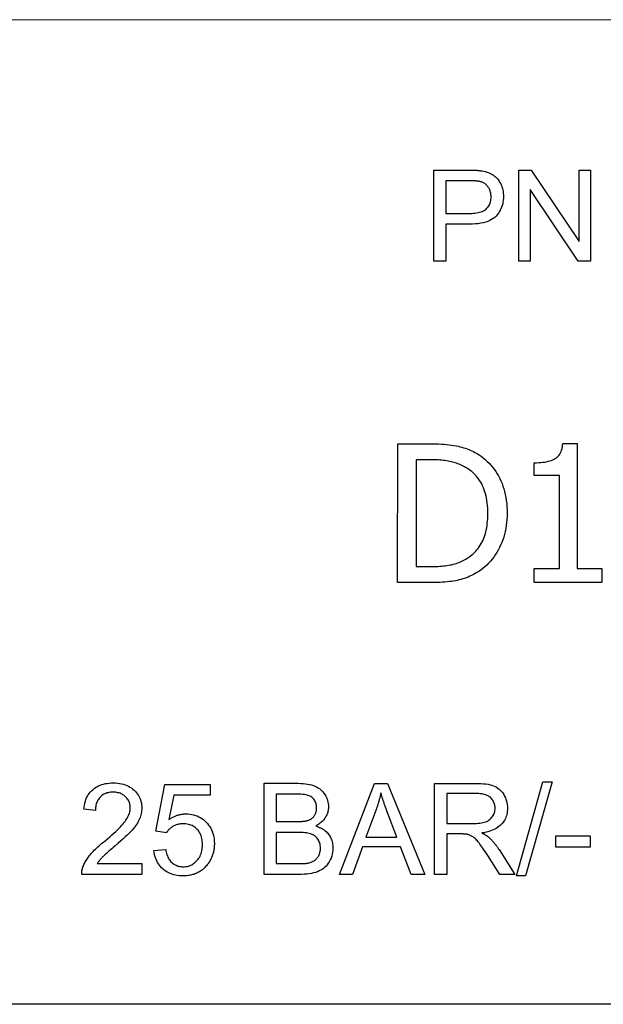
# Model space of a CAD drawing. Header units: millimetres. Extents: x 219 to 468, y 60 to 384.
# Tile 9 of 12: x 323 to 336, y 343 to 365. Entities that reach past the tile are written whole.
import ezdxf

# ---------------------------------------------------------------- set-up
doc = ezdxf.new("R2010")
doc.units = ezdxf.units.MM
doc.layers.add('DETAIL', color=2, linetype='Continuous')

msp = doc.modelspace()

# ---------------------------------------------------------------- linework, layer by layer
at = {"layer": 'DETAIL'}
for p, q in [((376.225, 364.534), (298.625, 364.551)), ((332.573, 359.25), (332.573, 361.25)), ((332.573, 361.25), (333.328, 361.25)), ((334.436, 359.25), (334.436, 361.25)), ((334.436, 361.25), (334.707, 361.25)), ((334.707, 361.25), (335.759, 359.679)), ((335.759, 361.249), (336.012, 361.249)), ((335.759, 359.679), (335.759, 361.249)), ((336.012, 361.249), (336.012, 359.249)), ((332.839, 361.014), (332.838, 360.299)), ((333.351, 361.014), (332.839, 361.014)), ((334.689, 360.82), (334.689, 359.25)), ((335.741, 359.249), (334.689, 360.82)), ((332.838, 360.299), (333.355, 360.299)), ((332.838, 360.062), (332.838, 359.25)), ((333.352, 360.062), (332.838, 360.062)), ((332.838, 359.25), (332.573, 359.25)), ((334.689, 359.25), (334.436, 359.25)), ((336.012, 359.249), (335.741, 359.249)), ((331.777, 352.192), (331.778, 355.24)), ((331.778, 355.24), (332.472, 355.24)), ((335.404, 355.249), (335.72, 355.249)), ((335.72, 355.249), (335.719, 352.503)), ((332.183, 354.89), (332.182, 352.543)), ((332.491, 354.889), (332.183, 354.89)), ((334.774, 354.546), (334.774, 354.825)), ((335.327, 354.546), (334.774, 354.546)), ((335.327, 352.503), (335.327, 354.546)), ((332.182, 352.543), (332.491, 352.543)), ((334.773, 352.503), (335.327, 352.503)), ((334.773, 352.192), (334.773, 352.503)), ((335.719, 352.503), (336.26, 352.503)), ((336.26, 352.503), (336.26, 352.191)), ((332.479, 352.192), (331.777, 352.192)), ((336.26, 352.191), (334.773, 352.192)), ((326.472, 346.733), (326.666, 347.76)), ((326.666, 347.76), (327.66, 347.76)), ((327.66, 347.76), (327.66, 347.525)), ((328.845, 345.786), (328.846, 347.786)), ((328.846, 347.786), (329.596, 347.786)), ((330.502, 345.785), (331.271, 347.785)), ((331.271, 347.785), (331.558, 347.785)), ((331.558, 347.785), (332.374, 345.785)), ((332.589, 345.785), (332.59, 347.785)), ((332.59, 347.785), (333.477, 347.785)), ((334.388, 345.751), (334.968, 347.818)), ((335.166, 347.818), (334.586, 345.751)), ((334.968, 347.818), (335.166, 347.818)), ((326.863, 347.526), (326.754, 346.989)), ((327.66, 347.525), (326.863, 347.526)), ((329.51, 347.549), (329.111, 347.549)), ((329.111, 347.549), (329.111, 346.946)), ((333.488, 347.564), (332.855, 347.564)), ((332.855, 347.564), (332.855, 346.902)), ((325.142, 347.191), (324.888, 347.217)), ((331.3, 347.192), (331.079, 346.605)), ((331.759, 346.605), (331.549, 347.16)), ((329.111, 346.946), (329.542, 346.946)), ((332.855, 346.902), (333.423, 346.902)), ((326.702, 346.702), (326.472, 346.733)), ((329.573, 346.709), (329.111, 346.709)), ((329.111, 346.709), (329.111, 346.022)), ((331.079, 346.605), (331.759, 346.605)), ((332.855, 346.674), (332.855, 345.785)), ((333.161, 346.674), (332.855, 346.674)), ((335.251, 346.385), (335.251, 346.632)), ((335.251, 346.632), (336.007, 346.632)), ((336.007, 346.632), (336.007, 346.385)), ((326.428, 346.311), (326.686, 346.332)), ((331.003, 346.39), (330.783, 345.785)), ((331.841, 346.39), (331.003, 346.39)), ((332.073, 345.785), (331.841, 346.39)), ((334.004, 346.329), (334.35, 345.785)), ((336.007, 346.385), (335.251, 346.385)), ((334.019, 345.785), (333.754, 346.201)), ((325.184, 346.023), (326.164, 346.023)), ((326.164, 346.023), (326.164, 345.786)), ((329.111, 346.022), (329.609, 346.022)), ((326.164, 345.786), (324.842, 345.787)), ((329.608, 345.786), (328.845, 345.786)), ((330.783, 345.785), (330.502, 345.785)), ((332.374, 345.785), (332.073, 345.785)), ((332.855, 345.785), (332.589, 345.785)), ((334.35, 345.785), (334.019, 345.785)), ((334.586, 345.751), (334.388, 345.751)), ((298.621, 342.951), (376.221, 342.934))]:
    msp.add_line(p, q, dxfattribs=at)
at = {"layer": 'DETAIL', "flags": 128}
for points in [[(333.328, 361.25), (333.344, 361.25), (333.361, 361.25), (333.376, 361.25), (333.392, 361.249), (333.407, 361.249), (333.422, 361.249), (333.436, 361.248), (333.451, 361.248), (333.464, 361.247), (333.478, 361.246), (333.491, 361.246), (333.504, 361.245), (333.516, 361.244), (333.529, 361.243), (333.541, 361.242), (333.552, 361.241), (333.563, 361.24), (333.574, 361.239), (333.585, 361.237), (333.595, 361.236), (333.605, 361.235), (333.615, 361.233), (333.624, 361.232), (333.633, 361.23)], [(333.633, 361.23), (333.669, 361.223), (333.704, 361.215), (333.737, 361.205), (333.768, 361.194), (333.799, 361.182), (333.827, 361.168), (333.854, 361.153), (333.88, 361.137), (333.904, 361.119), (333.927, 361.099), (333.949, 361.078), (333.969, 361.054), (333.989, 361.029), (334.007, 361.003), (334.024, 360.974), (334.04, 360.944), (334.054, 360.913), (334.066, 360.88), (334.077, 360.847), (334.085, 360.814), (334.092, 360.779), (334.097, 360.744), (334.1, 360.707), (334.101, 360.67)], [(333.598, 360.995), (333.592, 360.997), (333.586, 360.998), (333.579, 361), (333.572, 361.001), (333.565, 361.002), (333.557, 361.003), (333.549, 361.004), (333.54, 361.005), (333.531, 361.006), (333.522, 361.007), (333.512, 361.008), (333.502, 361.009), (333.492, 361.01), (333.481, 361.01), (333.47, 361.011), (333.458, 361.012), (333.446, 361.012), (333.434, 361.012), (333.421, 361.013), (333.408, 361.013), (333.394, 361.013), (333.38, 361.013), (333.365, 361.014), (333.351, 361.014)], [(333.828, 360.663), (333.827, 360.683), (333.826, 360.704), (333.824, 360.723), (333.821, 360.742), (333.817, 360.761), (333.812, 360.779), (333.806, 360.797), (333.8, 360.814), (333.792, 360.831), (333.784, 360.847), (333.775, 360.863), (333.765, 360.878), (333.754, 360.892), (333.742, 360.906), (333.73, 360.919), (333.718, 360.931), (333.705, 360.942), (333.691, 360.952), (333.677, 360.961), (333.662, 360.97), (333.647, 360.978), (333.631, 360.984), (333.615, 360.99), (333.598, 360.995)], [(334.101, 360.67), (334.099, 360.629), (334.096, 360.588), (334.09, 360.548), (334.083, 360.509), (334.072, 360.472), (334.06, 360.435), (334.045, 360.4), (334.028, 360.366), (334.009, 360.332), (333.988, 360.3), (333.964, 360.269), (333.938, 360.239), (333.909, 360.211), (333.877, 360.185), (333.841, 360.162), (333.801, 360.141), (333.757, 360.122), (333.71, 360.106), (333.66, 360.093), (333.605, 360.082), (333.548, 360.073), (333.486, 360.067), (333.421, 360.064), (333.352, 360.062)], [(333.355, 360.299), (333.397, 360.299), (333.437, 360.301), (333.475, 360.305), (333.51, 360.309), (333.544, 360.315), (333.575, 360.322), (333.605, 360.331), (333.632, 360.341), (333.657, 360.352), (333.68, 360.365), (333.701, 360.379), (333.72, 360.394), (333.737, 360.41), (333.753, 360.428), (333.767, 360.446), (333.78, 360.466), (333.791, 360.487), (333.801, 360.509), (333.809, 360.532), (333.816, 360.556), (333.821, 360.581), (333.825, 360.607), (333.827, 360.634), (333.828, 360.663)], [(332.472, 355.24), (332.542, 355.24), (332.61, 355.238), (332.675, 355.236), (332.738, 355.233), (332.798, 355.229), (332.855, 355.224), (332.91, 355.218), (332.963, 355.212), (333.012, 355.204), (333.059, 355.196), (333.104, 355.186), (333.146, 355.176), (333.186, 355.165), (333.226, 355.153), (333.264, 355.141), (333.301, 355.128), (333.337, 355.114), (333.373, 355.099), (333.407, 355.084), (333.44, 355.068), (333.473, 355.052), (333.504, 355.034), (333.534, 355.017), (333.564, 354.998)], [(334.774, 354.825), (334.825, 354.825), (334.874, 354.827), (334.92, 354.83), (334.965, 354.835), (335.006, 354.84), (335.046, 354.847), (335.083, 354.855), (335.118, 354.864), (335.151, 354.875), (335.182, 354.886), (335.21, 354.899), (335.236, 354.914), (335.259, 354.929), (335.282, 354.948), (335.302, 354.968), (335.32, 354.99), (335.337, 355.015), (335.352, 355.042), (335.365, 355.071), (335.376, 355.102), (335.386, 355.136), (335.394, 355.171), (335.4, 355.209), (335.404, 355.249)], [(333.564, 354.998), (333.612, 354.965), (333.658, 354.929), (333.702, 354.892), (333.745, 354.854), (333.785, 354.813), (333.824, 354.771), (333.861, 354.727), (333.897, 354.681), (333.93, 354.634), (333.962, 354.584), (333.991, 354.533), (334.019, 354.48), (334.045, 354.426), (334.069, 354.369), (334.09, 354.312), (334.109, 354.252), (334.126, 354.19), (334.14, 354.127), (334.153, 354.063), (334.163, 353.996), (334.171, 353.928), (334.176, 353.858), (334.18, 353.787), (334.181, 353.713)], [(333.297, 354.707), (333.269, 354.722), (333.242, 354.737), (333.214, 354.751), (333.186, 354.765), (333.157, 354.778), (333.128, 354.79), (333.099, 354.801), (333.07, 354.811), (333.04, 354.821), (333.01, 354.83), (332.98, 354.839), (332.95, 354.846), (332.918, 354.853), (332.886, 354.859), (332.852, 354.865), (332.817, 354.87), (332.781, 354.875), (332.743, 354.879), (332.704, 354.882), (332.664, 354.885), (332.623, 354.887), (332.58, 354.888), (332.537, 354.889), (332.491, 354.889)], [(333.758, 353.718), (333.758, 353.776), (333.755, 353.832), (333.751, 353.887), (333.745, 353.941), (333.738, 353.993), (333.729, 354.044), (333.719, 354.093), (333.707, 354.141), (333.693, 354.187), (333.678, 354.232), (333.661, 354.275), (333.642, 354.317), (333.622, 354.358), (333.601, 354.397), (333.577, 354.435), (333.552, 354.471), (333.526, 354.506), (333.498, 354.539), (333.468, 354.571), (333.437, 354.601), (333.404, 354.629), (333.37, 354.657), (333.334, 354.682), (333.297, 354.707)], [(333.333, 352.745), (333.368, 352.77), (333.401, 352.796), (333.433, 352.823), (333.463, 352.851), (333.492, 352.881), (333.519, 352.912), (333.545, 352.944), (333.569, 352.978), (333.592, 353.013), (333.614, 353.049), (333.634, 353.087), (333.652, 353.126), (333.669, 353.166), (333.684, 353.208), (333.698, 353.252), (333.711, 353.297), (333.722, 353.344), (333.732, 353.392), (333.74, 353.443), (333.746, 353.494), (333.752, 353.548), (333.755, 353.603), (333.758, 353.66), (333.758, 353.718)], [(334.181, 353.713), (334.18, 353.644), (334.176, 353.576), (334.17, 353.51), (334.162, 353.444), (334.151, 353.38), (334.138, 353.316), (334.123, 353.254), (334.105, 353.193), (334.085, 353.133), (334.063, 353.074), (334.038, 353.017), (334.011, 352.96), (333.982, 352.905), (333.952, 352.852), (333.92, 352.801), (333.886, 352.753), (333.85, 352.706), (333.813, 352.661), (333.775, 352.619), (333.735, 352.578), (333.693, 352.54), (333.649, 352.503), (333.605, 352.469), (333.558, 352.437)], [(332.491, 352.543), (332.535, 352.543), (332.579, 352.544), (332.621, 352.546), (332.663, 352.548), (332.704, 352.55), (332.744, 352.554), (332.783, 352.558), (332.821, 352.562), (332.858, 352.567), (332.894, 352.573), (332.93, 352.579), (332.964, 352.586), (332.998, 352.594), (333.031, 352.603), (333.063, 352.612), (333.096, 352.623), (333.127, 352.635), (333.158, 352.647), (333.189, 352.661), (333.219, 352.676), (333.248, 352.692), (333.277, 352.709), (333.305, 352.726), (333.333, 352.745)], [(333.558, 352.437), (333.519, 352.413), (333.48, 352.391), (333.441, 352.37), (333.402, 352.35), (333.363, 352.332), (333.324, 352.315), (333.285, 352.299), (333.246, 352.285), (333.206, 352.272), (333.167, 352.261), (333.127, 352.25), (333.087, 352.241), (333.047, 352.234), (333.004, 352.226), (332.96, 352.22), (332.914, 352.214), (332.866, 352.209), (332.816, 352.205), (332.764, 352.201), (332.711, 352.198), (332.656, 352.195), (332.598, 352.194), (332.539, 352.193), (332.479, 352.192)], [(324.888, 347.217), (324.894, 347.263), (324.901, 347.307), (324.91, 347.349), (324.922, 347.39), (324.935, 347.428), (324.95, 347.465), (324.968, 347.5), (324.987, 347.533), (325.008, 347.564), (325.031, 347.593), (325.056, 347.621), (325.084, 347.646), (325.113, 347.67), (325.143, 347.692), (325.176, 347.711), (325.209, 347.729), (325.245, 347.744), (325.282, 347.757), (325.321, 347.769), (325.361, 347.778), (325.403, 347.785), (325.446, 347.79), (325.491, 347.793), (325.538, 347.794)], [(325.538, 347.794), (325.585, 347.793), (325.631, 347.79), (325.675, 347.784), (325.717, 347.776), (325.757, 347.766), (325.796, 347.754), (325.833, 347.74), (325.869, 347.723), (325.902, 347.704), (325.935, 347.683), (325.965, 347.66), (325.994, 347.635), (326.021, 347.608), (326.045, 347.58), (326.067, 347.55), (326.087, 347.52), (326.104, 347.489), (326.119, 347.456), (326.132, 347.423), (326.143, 347.388), (326.151, 347.352), (326.157, 347.316), (326.16, 347.278), (326.161, 347.239)], [(329.596, 347.786), (329.652, 347.785), (329.705, 347.782), (329.755, 347.777), (329.802, 347.77), (329.847, 347.762), (329.888, 347.751), (329.927, 347.739), (329.963, 347.725), (329.997, 347.708), (330.029, 347.69), (330.059, 347.67), (330.087, 347.647), (330.113, 347.623), (330.137, 347.597), (330.16, 347.568), (330.18, 347.538), (330.199, 347.506), (330.215, 347.474), (330.228, 347.442), (330.239, 347.409), (330.248, 347.375), (330.254, 347.342), (330.258, 347.308), (330.259, 347.273)], [(333.477, 347.785), (333.542, 347.784), (333.602, 347.781), (333.659, 347.777), (333.712, 347.771), (333.761, 347.764), (333.806, 347.754), (333.846, 347.743), (333.883, 347.731), (333.917, 347.716), (333.949, 347.698), (333.98, 347.678), (334.009, 347.656), (334.036, 347.631), (334.061, 347.603), (334.084, 347.573), (334.106, 347.54), (334.125, 347.505), (334.142, 347.47), (334.156, 347.434), (334.168, 347.396), (334.177, 347.358), (334.184, 347.319), (334.187, 347.28), (334.189, 347.239)], [(325.532, 347.591), (325.503, 347.591), (325.475, 347.588), (325.448, 347.585), (325.422, 347.58), (325.397, 347.573), (325.373, 347.565), (325.35, 347.555), (325.328, 347.544), (325.306, 347.531), (325.286, 347.517), (325.267, 347.502), (325.249, 347.485), (325.232, 347.466), (325.217, 347.447), (325.203, 347.426), (325.19, 347.405), (325.179, 347.382), (325.169, 347.358), (325.161, 347.333), (325.154, 347.307), (325.149, 347.279), (325.145, 347.251), (325.142, 347.221), (325.142, 347.191)], [(325.908, 347.245), (325.908, 347.269), (325.905, 347.293), (325.902, 347.316), (325.897, 347.338), (325.89, 347.359), (325.882, 347.38), (325.873, 347.4), (325.862, 347.42), (325.85, 347.439), (325.836, 347.457), (325.821, 347.475), (325.804, 347.492), (325.786, 347.507), (325.767, 347.522), (325.748, 347.535), (325.727, 347.547), (325.706, 347.557), (325.684, 347.566), (325.661, 347.574), (325.637, 347.58), (325.612, 347.585), (325.586, 347.589), (325.559, 347.591), (325.532, 347.591)], [(329.998, 347.243), (329.997, 347.267), (329.995, 347.291), (329.991, 347.314), (329.986, 347.336), (329.979, 347.357), (329.971, 347.378), (329.961, 347.398), (329.95, 347.417), (329.938, 347.436), (329.924, 347.452), (329.909, 347.467), (329.892, 347.481), (329.874, 347.493), (329.856, 347.504), (329.835, 347.513), (329.814, 347.521), (329.79, 347.528), (329.762, 347.533), (329.73, 347.538), (329.694, 347.542), (329.654, 347.545), (329.61, 347.548), (329.562, 347.549), (329.51, 347.549)], [(331.408, 347.575), (331.405, 347.559), (331.402, 347.543), (331.398, 347.527), (331.394, 347.511), (331.391, 347.495), (331.387, 347.479), (331.383, 347.463), (331.379, 347.447), (331.375, 347.431), (331.37, 347.415), (331.366, 347.399), (331.361, 347.383), (331.357, 347.367), (331.352, 347.351), (331.347, 347.335), (331.343, 347.319), (331.338, 347.304), (331.333, 347.288), (331.327, 347.272), (331.322, 347.256), (331.317, 347.24), (331.311, 347.224), (331.306, 347.208), (331.3, 347.192)], [(331.549, 347.16), (331.541, 347.181), (331.533, 347.202), (331.526, 347.222), (331.518, 347.242), (331.511, 347.262), (331.504, 347.281), (331.498, 347.3), (331.491, 347.319), (331.485, 347.337), (331.478, 347.355), (331.472, 347.373), (331.466, 347.39), (331.46, 347.407), (331.455, 347.424), (331.449, 347.441), (331.444, 347.457), (331.439, 347.473), (331.434, 347.488), (331.43, 347.504), (331.425, 347.518), (331.421, 347.533), (331.416, 347.547), (331.412, 347.561), (331.408, 347.575)], [(333.916, 347.239), (333.915, 347.262), (333.913, 347.285), (333.909, 347.307), (333.904, 347.328), (333.898, 347.348), (333.89, 347.368), (333.881, 347.387), (333.87, 347.406), (333.858, 347.423), (333.844, 347.44), (333.829, 347.457), (333.813, 347.472), (333.795, 347.487), (333.775, 347.5), (333.754, 347.512), (333.731, 347.523), (333.707, 347.533), (333.68, 347.541), (333.652, 347.548), (333.623, 347.553), (333.591, 347.558), (333.558, 347.561), (333.524, 347.563), (333.488, 347.564)], [(325.355, 346.526), (325.407, 346.57), (325.457, 346.612), (325.504, 346.653), (325.548, 346.692), (325.589, 346.73), (325.627, 346.766), (325.662, 346.8), (325.694, 346.833), (325.724, 346.865), (325.75, 346.895), (325.773, 346.923), (325.794, 346.95), (325.812, 346.975), (325.829, 347.001), (325.844, 347.026), (325.857, 347.052), (325.869, 347.076), (325.88, 347.101), (325.888, 347.126), (325.896, 347.15), (325.901, 347.174), (325.905, 347.198), (325.907, 347.222), (325.908, 347.245)], [(326.161, 347.239), (326.161, 347.209), (326.158, 347.179), (326.154, 347.149), (326.149, 347.12), (326.142, 347.09), (326.134, 347.061), (326.124, 347.032), (326.112, 347.003), (326.099, 346.974), (326.084, 346.944), (326.067, 346.914), (326.047, 346.884), (326.026, 346.853), (326.002, 346.822), (325.977, 346.791), (325.949, 346.759), (325.918, 346.725), (325.883, 346.689), (325.843, 346.649), (325.798, 346.607), (325.748, 346.561), (325.694, 346.513), (325.635, 346.461), (325.571, 346.407)], [(329.795, 346.968), (329.812, 346.974), (329.828, 346.98), (329.843, 346.986), (329.857, 346.993), (329.871, 347.001), (329.884, 347.009), (329.896, 347.017), (329.908, 347.026), (329.918, 347.036), (329.929, 347.046), (329.938, 347.057), (329.947, 347.068), (329.955, 347.08), (329.963, 347.092), (329.969, 347.105), (329.976, 347.119), (329.981, 347.132), (329.985, 347.147), (329.989, 347.161), (329.993, 347.177), (329.995, 347.192), (329.997, 347.209), (329.998, 347.226), (329.998, 347.243)], [(330.259, 347.273), (330.258, 347.252), (330.257, 347.231), (330.255, 347.21), (330.251, 347.19), (330.247, 347.169), (330.242, 347.149), (330.235, 347.129), (330.228, 347.109), (330.22, 347.09), (330.211, 347.07), (330.201, 347.051), (330.189, 347.032), (330.177, 347.014), (330.164, 346.996), (330.15, 346.979), (330.135, 346.962), (330.119, 346.946), (330.102, 346.93), (330.084, 346.915), (330.065, 346.901), (330.045, 346.887), (330.024, 346.874), (330.001, 346.862), (329.978, 346.85)], [(333.423, 346.902), (333.468, 346.903), (333.509, 346.904), (333.548, 346.907), (333.585, 346.911), (333.619, 346.917), (333.651, 346.923), (333.68, 346.931), (333.707, 346.939), (333.732, 346.949), (333.755, 346.961), (333.777, 346.974), (333.797, 346.988), (333.816, 347.004), (333.833, 347.021), (333.848, 347.04), (333.863, 347.06), (333.875, 347.081), (333.886, 347.102), (333.895, 347.124), (333.903, 347.146), (333.908, 347.169), (333.913, 347.192), (333.915, 347.215), (333.916, 347.239)], [(334.189, 347.239), (334.188, 347.204), (334.185, 347.17), (334.18, 347.136), (334.173, 347.104), (334.165, 347.073), (334.154, 347.042), (334.142, 347.013), (334.127, 346.984), (334.111, 346.957), (334.093, 346.93), (334.073, 346.905), (334.051, 346.88), (334.027, 346.856), (334.001, 346.834), (333.972, 346.814), (333.942, 346.795), (333.91, 346.777), (333.876, 346.761), (333.839, 346.746), (333.801, 346.733), (333.76, 346.721), (333.718, 346.711), (333.673, 346.702), (333.626, 346.695)], [(326.754, 346.989), (326.769, 346.999), (326.784, 347.009), (326.8, 347.018), (326.815, 347.027), (326.83, 347.036), (326.845, 347.044), (326.861, 347.051), (326.876, 347.058), (326.892, 347.065), (326.907, 347.071), (326.923, 347.077), (326.939, 347.083), (326.955, 347.088), (326.97, 347.092), (326.986, 347.096), (327.002, 347.1), (327.018, 347.103), (327.034, 347.106), (327.051, 347.109), (327.067, 347.11), (327.083, 347.112), (327.099, 347.113), (327.116, 347.114), (327.132, 347.114)], [(327.132, 347.114), (327.175, 347.113), (327.217, 347.109), (327.258, 347.103), (327.298, 347.094), (327.337, 347.082), (327.374, 347.069), (327.41, 347.052), (327.445, 347.033), (327.479, 347.012), (327.512, 346.988), (327.544, 346.961), (327.574, 346.932), (327.603, 346.901), (327.629, 346.869), (327.653, 346.835), (327.674, 346.8), (327.693, 346.763), (327.709, 346.725), (327.723, 346.685), (327.734, 346.644), (327.743, 346.602), (327.749, 346.558), (327.753, 346.513), (327.754, 346.466)], [(329.542, 346.946), (329.557, 346.946), (329.571, 346.946), (329.585, 346.946), (329.599, 346.946), (329.612, 346.947), (329.624, 346.947), (329.637, 346.948), (329.649, 346.948), (329.661, 346.949), (329.672, 346.95), (329.683, 346.95), (329.694, 346.951), (329.704, 346.952), (329.714, 346.953), (329.724, 346.955), (329.733, 346.956), (329.742, 346.957), (329.751, 346.958), (329.759, 346.96), (329.767, 346.962), (329.775, 346.963), (329.782, 346.965), (329.789, 346.967), (329.795, 346.968)], [(327.067, 346.897), (327.047, 346.897), (327.028, 346.896), (327.009, 346.894), (326.99, 346.891), (326.972, 346.888), (326.954, 346.884), (326.936, 346.879), (326.919, 346.873), (326.902, 346.867), (326.885, 346.86), (326.869, 346.852), (326.853, 346.843), (326.837, 346.834), (326.822, 346.824), (326.807, 346.814), (326.794, 346.804), (326.78, 346.793), (326.767, 346.781), (326.755, 346.769), (326.743, 346.757), (326.732, 346.744), (326.722, 346.73), (326.712, 346.717), (326.702, 346.702)], [(327.493, 346.443), (327.493, 346.478), (327.49, 346.511), (327.486, 346.543), (327.48, 346.574), (327.473, 346.603), (327.464, 346.631), (327.454, 346.658), (327.441, 346.684), (327.428, 346.709), (327.412, 346.732), (327.395, 346.754), (327.376, 346.775), (327.356, 346.795), (327.335, 346.813), (327.313, 346.829), (327.29, 346.843), (327.265, 346.856), (327.24, 346.867), (327.214, 346.876), (327.186, 346.884), (327.158, 346.89), (327.129, 346.894), (327.098, 346.897), (327.067, 346.897)], [(329.978, 346.85), (330.008, 346.84), (330.037, 346.83), (330.064, 346.818), (330.091, 346.806), (330.116, 346.792), (330.14, 346.777), (330.163, 346.762), (330.184, 346.745), (330.205, 346.727), (330.224, 346.709), (330.242, 346.689), (330.259, 346.668), (330.274, 346.646), (330.289, 346.624), (330.301, 346.601), (330.313, 346.577), (330.323, 346.553), (330.332, 346.528), (330.339, 346.503), (330.345, 346.476), (330.35, 346.449), (330.354, 346.422), (330.356, 346.394), (330.356, 346.365)], [(330.083, 346.366), (330.082, 346.394), (330.08, 346.42), (330.075, 346.446), (330.069, 346.47), (330.06, 346.494), (330.05, 346.517), (330.038, 346.539), (330.025, 346.56), (330.009, 346.58), (329.993, 346.598), (329.975, 346.615), (329.955, 346.63), (329.935, 346.644), (329.913, 346.656), (329.889, 346.667), (329.865, 346.676), (329.838, 346.684), (329.808, 346.69), (329.776, 346.696), (329.741, 346.701), (329.703, 346.705), (329.662, 346.707), (329.619, 346.709), (329.573, 346.709)], [(333.309, 346.664), (333.305, 346.665), (333.301, 346.666), (333.297, 346.666), (333.292, 346.667), (333.288, 346.668), (333.283, 346.668), (333.278, 346.669), (333.272, 346.669), (333.267, 346.67), (333.261, 346.67), (333.255, 346.671), (333.249, 346.671), (333.243, 346.672), (333.237, 346.672), (333.23, 346.672), (333.223, 346.672), (333.216, 346.673), (333.209, 346.673), (333.201, 346.673), (333.194, 346.673), (333.186, 346.673), (333.178, 346.673), (333.17, 346.673), (333.161, 346.674)], [(333.754, 346.201), (333.726, 346.244), (333.699, 346.285), (333.673, 346.324), (333.649, 346.36), (333.625, 346.393), (333.604, 346.423), (333.583, 346.451), (333.564, 346.476), (333.545, 346.499), (333.527, 346.52), (333.51, 346.54), (333.493, 346.557), (333.476, 346.573), (333.46, 346.587), (333.445, 346.6), (333.429, 346.61), (333.415, 346.62), (333.4, 346.628), (333.385, 346.636), (333.37, 346.643), (333.355, 346.65), (333.339, 346.655), (333.324, 346.66), (333.309, 346.664)], [(333.626, 346.695), (333.635, 346.691), (333.643, 346.686), (333.651, 346.682), (333.659, 346.678), (333.667, 346.674), (333.675, 346.67), (333.682, 346.666), (333.69, 346.661), (333.697, 346.657), (333.704, 346.653), (333.711, 346.649), (333.718, 346.645), (333.724, 346.641), (333.73, 346.637), (333.737, 346.632), (333.743, 346.628), (333.749, 346.624), (333.754, 346.62), (333.76, 346.616), (333.765, 346.612), (333.77, 346.608), (333.775, 346.604), (333.78, 346.6), (333.785, 346.596)], [(333.785, 346.596), (333.794, 346.587), (333.804, 346.577), (333.813, 346.568), (333.823, 346.559), (333.832, 346.549), (333.842, 346.539), (333.851, 346.529), (333.861, 346.519), (333.87, 346.508), (333.879, 346.497), (333.888, 346.487), (333.897, 346.476), (333.907, 346.464), (333.916, 346.453), (333.925, 346.441), (333.934, 346.43), (333.943, 346.418), (333.952, 346.406), (333.96, 346.393), (333.969, 346.381), (333.978, 346.368), (333.987, 346.355), (333.995, 346.342), (334.004, 346.329)], [(324.871, 345.957), (324.88, 345.98), (324.89, 346.002), (324.9, 346.025), (324.912, 346.047), (324.924, 346.07), (324.937, 346.092), (324.951, 346.114), (324.966, 346.136), (324.981, 346.158), (324.998, 346.18), (325.015, 346.202), (325.033, 346.223), (325.052, 346.245), (325.073, 346.268), (325.095, 346.291), (325.118, 346.315), (325.143, 346.339), (325.169, 346.364), (325.197, 346.39), (325.226, 346.416), (325.256, 346.442), (325.287, 346.47), (325.32, 346.497), (325.355, 346.526)], [(325.571, 346.407), (325.535, 346.377), (325.502, 346.349), (325.471, 346.322), (325.441, 346.297), (325.414, 346.274), (325.39, 346.252), (325.367, 346.232), (325.347, 346.214), (325.329, 346.197), (325.313, 346.182), (325.299, 346.168), (325.288, 346.156), (325.277, 346.145), (325.267, 346.134), (325.258, 346.123), (325.248, 346.112), (325.239, 346.101), (325.23, 346.09), (325.222, 346.079), (325.214, 346.068), (325.206, 346.056), (325.198, 346.045), (325.191, 346.034), (325.184, 346.023)], [(326.686, 346.332), (326.691, 346.301), (326.697, 346.272), (326.705, 346.243), (326.713, 346.216), (326.723, 346.191), (326.733, 346.167), (326.745, 346.144), (326.757, 346.122), (326.771, 346.102), (326.786, 346.083), (326.801, 346.065), (326.818, 346.048), (326.836, 346.033), (326.854, 346.02), (326.873, 346.007), (326.892, 345.996), (326.912, 345.986), (326.933, 345.978), (326.954, 345.97), (326.976, 345.964), (326.998, 345.96), (327.022, 345.957), (327.045, 345.955), (327.07, 345.954)], [(327.07, 345.954), (327.099, 345.955), (327.128, 345.958), (327.156, 345.962), (327.183, 345.969), (327.209, 345.977), (327.235, 345.987), (327.26, 345.999), (327.284, 346.013), (327.307, 346.029), (327.329, 346.047), (327.351, 346.067), (327.371, 346.088), (327.391, 346.111), (327.409, 346.135), (327.425, 346.16), (327.439, 346.187), (327.452, 346.215), (327.463, 346.244), (327.472, 346.274), (327.48, 346.305), (327.486, 346.338), (327.49, 346.372), (327.493, 346.407), (327.493, 346.443)], [(327.754, 346.466), (327.754, 346.443), (327.753, 346.421), (327.752, 346.399), (327.75, 346.377), (327.747, 346.355), (327.744, 346.334), (327.741, 346.313), (327.736, 346.292), (327.732, 346.272), (327.727, 346.251), (327.721, 346.231), (327.714, 346.212), (327.708, 346.192), (327.7, 346.173), (327.692, 346.154), (327.684, 346.135), (327.675, 346.117), (327.665, 346.099), (327.655, 346.081), (327.644, 346.063), (327.633, 346.046), (327.621, 346.028), (327.608, 346.012), (327.595, 345.995)], [(330.356, 346.365), (330.355, 346.319), (330.35, 346.273), (330.341, 346.229), (330.33, 346.187), (330.315, 346.145), (330.297, 346.104), (330.276, 346.065), (330.254, 346.03), (330.23, 345.997), (330.205, 345.968), (330.179, 345.941), (330.15, 345.918), (330.12, 345.897), (330.087, 345.878), (330.052, 345.861), (330.015, 345.845), (329.974, 345.831), (329.932, 345.819), (329.886, 345.809), (329.837, 345.8), (329.785, 345.794), (329.729, 345.789), (329.67, 345.787), (329.608, 345.786)], [(329.789, 346.031), (329.812, 346.036), (329.833, 346.041), (329.854, 346.047), (329.873, 346.053), (329.892, 346.06), (329.91, 346.068), (329.926, 346.077), (329.942, 346.086), (329.957, 346.096), (329.972, 346.107), (329.986, 346.119), (329.999, 346.133), (330.011, 346.147), (330.023, 346.163), (330.033, 346.179), (330.044, 346.197), (330.053, 346.216), (330.061, 346.235), (330.068, 346.255), (330.073, 346.276), (330.078, 346.297), (330.081, 346.32), (330.083, 346.343), (330.083, 346.366)], [(327.071, 345.753), (327.026, 345.754), (326.983, 345.757), (326.941, 345.762), (326.9, 345.77), (326.861, 345.779), (326.823, 345.791), (326.787, 345.805), (326.752, 345.82), (326.718, 345.838), (326.686, 345.859), (326.655, 345.881), (326.625, 345.905), (326.597, 345.931), (326.572, 345.959), (326.548, 345.988), (326.526, 346.018), (326.507, 346.05), (326.489, 346.083), (326.474, 346.117), (326.461, 346.153), (326.449, 346.19), (326.44, 346.229), (326.433, 346.269), (326.428, 346.311)], [(324.842, 345.787), (324.842, 345.794), (324.842, 345.801), (324.842, 345.809), (324.842, 345.816), (324.843, 345.823), (324.843, 345.831), (324.844, 345.838), (324.844, 345.845), (324.845, 345.852), (324.846, 345.859), (324.847, 345.866), (324.848, 345.874), (324.849, 345.881), (324.851, 345.888), (324.852, 345.895), (324.854, 345.902), (324.856, 345.909), (324.858, 345.916), (324.86, 345.923), (324.862, 345.93), (324.864, 345.937), (324.866, 345.944), (324.869, 345.951), (324.871, 345.957)], [(327.595, 345.995), (327.579, 345.975), (327.563, 345.956), (327.545, 345.938), (327.528, 345.921), (327.509, 345.904), (327.491, 345.889), (327.471, 345.874), (327.452, 345.86), (327.432, 345.847), (327.411, 345.835), (327.39, 345.824), (327.368, 345.813), (327.346, 345.804), (327.324, 345.795), (327.301, 345.787), (327.277, 345.78), (327.253, 345.773), (327.228, 345.768), (327.203, 345.763), (327.178, 345.759), (327.152, 345.756), (327.125, 345.754), (327.099, 345.753), (327.071, 345.753)], [(329.609, 346.022), (329.62, 346.022), (329.63, 346.022), (329.64, 346.022), (329.65, 346.022), (329.659, 346.022), (329.668, 346.022), (329.677, 346.023), (329.686, 346.023), (329.695, 346.023), (329.703, 346.023), (329.711, 346.024), (329.718, 346.024), (329.726, 346.025), (329.733, 346.025), (329.74, 346.025), (329.746, 346.026), (329.752, 346.026), (329.758, 346.027), (329.764, 346.028), (329.77, 346.028), (329.775, 346.029), (329.78, 346.03), (329.785, 346.03), (329.789, 346.031)]]:
    msp.add_lwpolyline(points, dxfattribs=at)

doc.saveas('drawing.dxf')
